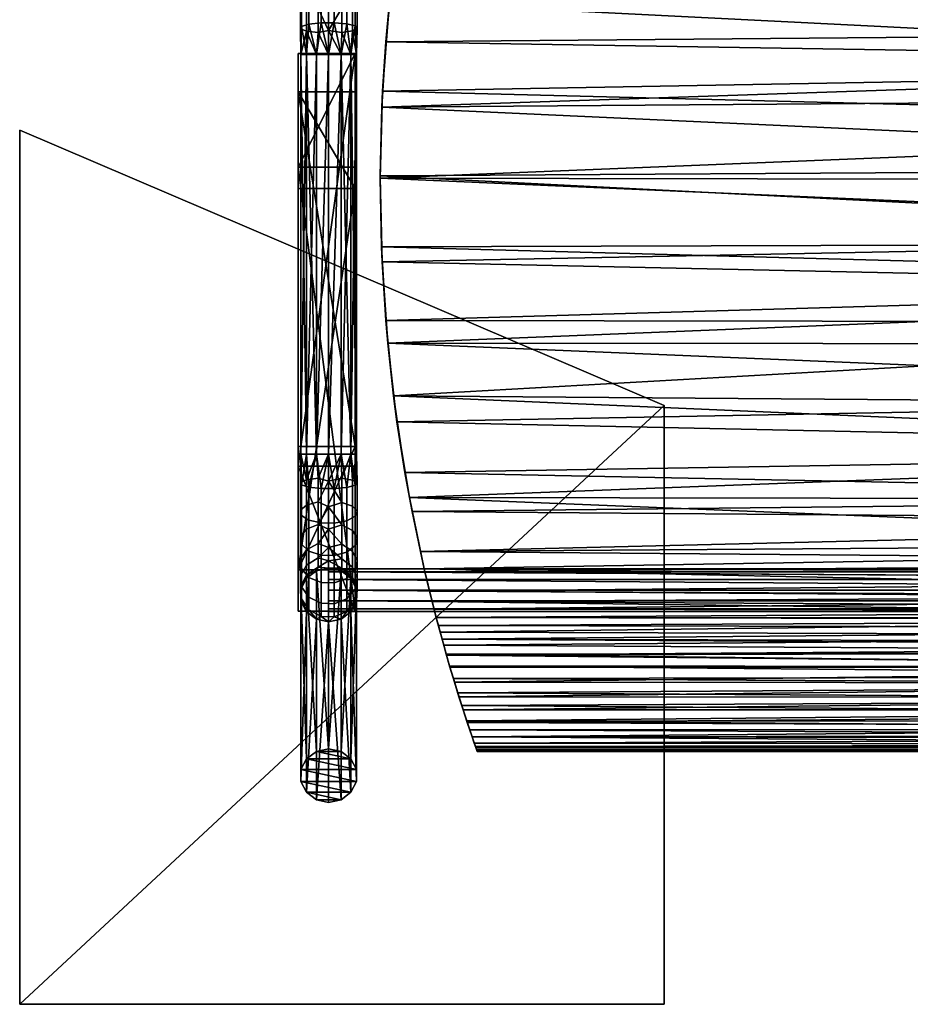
# Model space of a CAD drawing. Extents: x -355 to 270, y -276 to 244.
# Tile 1 of 4: x -355 to -42, y -276 to 70. Entities that reach past the tile are written whole.
import ezdxf

# ---------------------------------------------------------------- set-up
doc = ezdxf.new("R2010")
doc.units = 0
doc.header["$MEASUREMENT"] = 0
for name, color, linetype in [('SITZE_anthrazit', 253, 'CONTINUOUS'), ('STUHLGESTELL_chrom', 151, 'CONTINUOUS'), ('STUHLTABLAR', 9, 'CONTINUOUS')]:
    doc.layers.add(name, color=color, linetype=linetype)

msp = doc.modelspace()

# ---------------------------------------------------------------- linework, layer by layer
at = {"layer": 'STUHLGESTELL_chrom'}
msp.add_line((-246.64, -130.59, 413.79), (253.36, -130.59, 413.79), dxfattribs=at)
at = {"layer": 'STUHLGESTELL_chrom', "extrusion": (-1, 1.83691e-16, -1.83691e-16), "elevation": 246.64}
msp.add_lwpolyline([(-234.33, -1.07), (-105.27, 413.79, -0.328389), (-57.53, 448.93), (82.84, 448.93, -0.369704), (132.25, 406.62), (195.67, -1.07)], format="xyb", dxfattribs=at)

# ---------------------------------------------------------------- meshes
at = {"layer": 'SITZE_anthrazit'}
mesh = msp.add_polyface(dxfattribs=at)
corners = [(-218.28, 123.86, 453.86), (-217.53, 127.82, 424.73), (-221.3, 106.3, 426.05), (-221, 108.15, 454.32), (-224.34, 84.15, 427.78), (-225.25, 76.05, 455.31), (-226.56, 62, 429.43), (-227.72, 44.65, 456.34), (-227.99, 39.06, 430.51), (-228.56, 14.18, 457.42), (-228.55, 14.99, 430.97), (-228.12, -10.02, 431.18), (-227.9, -15.27, 458.42), (-226.59, -35.81, 430.8), (-225.89, -43.86, 459.12), (-223.86, -62.34, 429.89), (-222.64, -71.48, 459.24), (-219.88, -89.18, 429.33), (-218.3, -98.02, 458.66), (-217.36, -102.92, 428.92), (-214.44, -117.01, 427.45), (-215.55, 137.62, 453.39), (224.42, 126.98, 453.77), (226.32, 116.58, 454.08), (229.69, 94.96, 454.72), (233.95, 53, 456.05), (234.95, 32.96, 456.74), (234.99, -6.11, 458.12), (234.08, -25.26, 458.71), (230.52, -62.85, 459.28), (227.95, -81.03, 459.11), (225, -98.19, 429.13), (227.82, -81.87, 429.42), (233.26, -36.61, 430.78), (234.26, -22.39, 431.09), (234.9, -8.6, 431.18), (235.26, 17.77, 430.93), (233.85, 54.57, 429.87), (232.95, 65.99, 429.16), (230.59, 88.09, 427.47), (227.51, 109.55, 425.82)]
mesh.append_faces([[corners[k] for k in face] for face in [(0, 1, 2), (3, 2, 4), (5, 4, 6), (7, 6, 8), (9, 8, 10), (16, 15, 17), (18, 17, 19)]])
mesh.append_faces([[corners[k] for k in face] for face in [(12, 13, 14), (14, 13, 15)]], dxfattribs={"vtx0": -1})
mesh.append_faces([[corners[k] for k in face] for face in [(0, 2, 3), (3, 4, 5), (5, 6, 7), (7, 8, 9), (14, 15, 16), (16, 17, 18), (23, 0, 3), (26, 7, 9), (28, 12, 14), (30, 16, 18), (31, 19, 17), (34, 13, 11), (38, 6, 4)]], dxfattribs={"vtx0": -1, "vtx1": -1})
mesh.append_faces([[corners[k] for k in face] for face in [(21, 0, 22), (5, 7, 25), (9, 12, 27), (14, 16, 29), (15, 13, 33), (8, 6, 37)]], dxfattribs={"vtx0": -1, "vtx2": -1})
mesh.append_faces([[corners[k] for k in face] for face in [(11, 9, 10), (20, 18, 19), (24, 3, 5), (32, 17, 15), (35, 11, 10), (36, 10, 8), (39, 4, 2), (40, 2, 1)]], dxfattribs={"vtx1": -1})
mesh.append_faces([[corners[k] for k in face] for face in [(11, 12, 9), (11, 13, 12)]], dxfattribs={"vtx2": -1})
mesh = msp.add_polyface(dxfattribs=at)
corners = [(227.51, 109.55, 425.82), (226.32, 116.58, 454.08), (229.69, 94.96, 454.72), (230.59, 88.09, 427.47), (232.23, 73.61, 455.38), (232.95, 65.99, 429.16), (233.95, 53, 456.05), (233.85, 54.57, 429.87), (234.55, 42.62, 430.39), (223.77, 130.31, 424.62), (234.95, 32.96, 456.74), (235.26, 17.77, 430.93), (235.28, 13.29, 457.45), (234.9, -8.6, 431.18), (234.99, -6.11, 458.12), (234.26, -22.39, 431.09), (234.08, -25.26, 458.71), (233.26, -36.61, 430.78), (232.58, -44.19, 459.12), (230.13, -65.88, 429.78), (230.52, -62.85, 459.28), (227.95, -81.03, 459.11), (-225.25, 76.05, 455.31), (-221, 108.15, 454.32), (-227.72, 44.65, 456.34), (-228.56, 14.18, 457.42), (-227.9, -15.27, 458.42), (-225.89, -43.86, 459.12), (-223.86, -62.34, 429.89), (-226.59, -35.81, 430.8), (-227.99, 39.06, 430.51), (-228.12, -10.02, 431.18), (-228.55, 14.99, 430.97), (-226.56, 62, 429.43), (-224.34, 84.15, 427.78), (-221.3, 106.3, 426.05)]
mesh.append_faces([[corners[k] for k in face] for face in [(0, 1, 2), (3, 2, 4), (5, 4, 6), (7, 6, 8), (13, 12, 14), (15, 14, 16), (17, 16, 18), (19, 18, 20)]])
mesh.append_faces([[corners[k] for k in face] for face in [(8, 10, 11), (11, 10, 12)]], dxfattribs={"vtx0": -1})
mesh.append_faces([[corners[k] for k in face] for face in [(9, 1, 0), (0, 2, 3), (3, 4, 5), (11, 12, 13), (13, 14, 15), (15, 16, 17), (17, 18, 19)]], dxfattribs={"vtx0": -1, "vtx1": -1})
mesh.append_faces([[corners[k] for k in face] for face in [(4, 2, 22), (1, 23, 2), (12, 10, 25), (18, 16, 27), (8, 11, 30), (15, 31, 13), (13, 32, 11), (5, 34, 3), (3, 35, 0)]], dxfattribs={"vtx0": -1, "vtx1": -1, "vtx2": -1})
mesh.append_faces([[corners[k] for k in face] for face in [(6, 24, 10), (14, 26, 16), (17, 29, 15), (7, 33, 5)]], dxfattribs={"vtx0": -1, "vtx2": -1})
mesh.append_faces([[corners[k] for k in face] for face in [(21, 19, 20)]], dxfattribs={"vtx1": -1})
mesh.append_faces([[corners[k] for k in face] for face in [(7, 5, 6)]], dxfattribs={"vtx1": -1, "vtx2": -1})
mesh.append_faces([[corners[k] for k in face] for face in [(6, 10, 8), (4, 22, 6), (12, 25, 14), (18, 27, 20), (19, 28, 17), (8, 30, 7)]], dxfattribs={"vtx2": -1})
mesh = msp.add_polyface(dxfattribs=at)
corners = [(201.36, -186.79, 394.64), (201.46, -186.53, 410.09), (201.19, -187.28, 401.51), (201.22, -187.21, 397.84), (230.52, -62.85, 459.28), (-222.64, -71.48, 459.24), (227.95, -81.03, 459.11), (224.9, -98.71, 458.64), (-218.3, -98.02, 458.66), (221.44, -115.78, 457.92), (-213.07, -123.09, 457.53), (217.63, -132.16, 456.96), (-207.49, -145.32, 455.39), (213.87, -146.61, 455.11), (215.63, -140.02, 456.23), (-206.24, -149.89, 454.23), (212.26, -152.38, 453.37), (-202.44, -162.91, 447.95), (209.08, -163.19, 447.77), (210.67, -157.88, 450.88), (-200.87, -168, 444.27), (207.56, -168.1, 444.19), (204.84, -176.55, 435.71), (-198.16, -176.43, 435.87), (203.88, -179.46, 431.48), (206.13, -172.62, 440.15), (-210.31, -134.54, 456.77), (-205.33, -153.09, 453.09), (-199.42, -172.54, 440.22), (-197.1, -179.59, 431.26), (203.15, -181.6, 427.44), (212.3, -152.25, 395.04), (-205.24, -153.42, 393.42), (212.84, -150.32, 398.12), (210.76, -157.58, 388.83), (202.1, -184.68, 389.44), (-195.52, -184.23, 388.85), (202.84, -182.51, 387.13), (-196.25, -182.11, 386.81), (204.14, -178.66, 384.9), (-197.96, -177.02, 384.33), (205.69, -173.96, 383.66), (-199.89, -171.1, 383.46), (207.27, -169.04, 383.55), (-201.29, -166.64, 383.94), (208.84, -163.97, 384.76), (-202.85, -161.53, 385.93), (209.79, -160.85, 386.34), (-204.16, -157.13, 389.24), (-206.83, -147.76, 402.89), (213.25, -148.87, 400.74), (214.6, -143.9, 410.28), (221.83, -113.95, 427.92), (-214.44, -117.01, 427.45), (223.41, -106.39, 428.69), (220.36, -120.64, 426.74), (-208.11, -143.02, 411.77), (215.37, -141.02, 414.79), (-208.86, -140.19, 415.87), (216.28, -137.54, 418.79), (-209.63, -137.21, 419.1), (217.41, -133.06, 422.15), (-211.21, -130.92, 423.3), (218.86, -127.08, 424.91), (-212.84, -124.1, 425.87), (-217.36, -102.92, 428.92), (225, -98.19, 429.13), (230.13, -65.88, 429.78), (227.82, -81.87, 429.42), (-223.86, -62.34, 429.89), (-219.88, -89.18, 429.33)]
mesh.append_faces([[corners[k] for k in face] for face in [(0, 1, 2)]])
mesh.append_faces([[corners[k] for k in face] for face in [(7, 6, 8), (22, 25, 23), (11, 26, 14), (16, 27, 19), (21, 28, 25), (31, 34, 32), (35, 36, 37), (37, 38, 39), (39, 40, 41), (41, 42, 43), (43, 44, 45), (45, 46, 47), (47, 48, 34), (52, 55, 53), (51, 56, 57), (57, 58, 59), (59, 60, 61), (61, 62, 63), (63, 64, 55), (67, 68, 69), (66, 70, 68)]], dxfattribs={"vtx0": -1, "vtx1": -1, "vtx2": -1})
mesh.append_faces([[corners[k] for k in face] for face in [(4, 5, 6), (9, 10, 11), (13, 15, 16), (18, 20, 21), (24, 29, 30), (33, 49, 50), (50, 49, 51), (54, 65, 66)]], dxfattribs={"vtx0": -1, "vtx2": -1})
mesh.append_faces([[corners[k] for k in face] for face in [(3, 0, 2)]], dxfattribs={"vtx1": -1})
mesh.append_faces([[corners[k] for k in face] for face in [(12, 13, 14), (17, 18, 19)]], dxfattribs={"vtx1": -1, "vtx2": -1})
mesh.append_faces([[corners[k] for k in face] for face in [(7, 8, 9), (22, 23, 24), (31, 32, 33), (52, 53, 54)]], dxfattribs={"vtx2": -1})
mesh = msp.add_polyface(dxfattribs=at)
corners = [(-214.44, -117.01, 427.45), (-213.07, -123.09, 457.53), (-218.3, -98.02, 458.66), (-212.84, -124.1, 425.87), (-211.21, -130.92, 423.3), (-210.31, -134.54, 456.77), (-209.63, -137.21, 419.1), (-208.84, -140.25, 456.2), (-208.86, -140.19, 415.87), (-208.11, -143.02, 411.77), (-207.49, -145.32, 455.39), (-206.83, -147.76, 402.89), (-206.24, -149.89, 454.23), (-205.24, -153.42, 393.42), (-205.33, -153.09, 453.09), (-204.04, -157.56, 451.05), (-204.16, -157.13, 389.24), (-202.85, -161.53, 385.93), (-202.44, -162.91, 447.95), (-201.29, -166.64, 383.94), (-200.87, -168, 444.27), (-199.89, -171.1, 383.46), (-199.42, -172.54, 440.22), (-197.96, -177.02, 384.33), (-198.16, -176.43, 435.87), (-197.1, -179.59, 431.26), (-196.25, -182.11, 386.81), (-196.26, -182.1, 426.33), (-195.52, -184.23, 388.85), (-195.09, -185.5, 415.73), (-194.99, -185.79, 391.42), (-194.75, -186.47, 410.45), (-194.65, -186.76, 394.48), (-194.55, -187.02, 405.82), (-194.48, -187.22, 398.01), (221.44, -115.78, 457.92), (217.63, -132.16, 456.96), (220.36, -120.64, 426.74), (-217.36, -102.92, 428.92), (223.41, -106.39, 428.69)]
mesh.append_faces([[corners[k] for k in face] for face in [(5, 4, 6), (7, 6, 8), (14, 13, 15), (18, 17, 19), (20, 19, 21), (22, 21, 23), (24, 23, 25), (29, 28, 30), (31, 30, 32), (33, 32, 34)]])
mesh.append_faces([[corners[k] for k in face] for face in [(1, 3, 4), (10, 11, 12), (12, 11, 13), (15, 16, 17), (25, 26, 27), (27, 26, 28)]], dxfattribs={"vtx0": -1})
mesh.append_faces([[corners[k] for k in face] for face in [(1, 4, 5), (5, 6, 7), (15, 17, 18), (18, 19, 20), (20, 21, 22), (27, 28, 29), (29, 30, 31), (36, 1, 5)]], dxfattribs={"vtx0": -1, "vtx1": -1})
mesh.append_faces([[corners[k] for k in face] for face in [(2, 1, 35), (0, 38, 39)]], dxfattribs={"vtx0": -1, "vtx2": -1})
mesh.append_faces([[corners[k] for k in face] for face in [(9, 7, 8), (37, 3, 0)]], dxfattribs={"vtx1": -1})
mesh.append_faces([[corners[k] for k in face] for face in [(14, 12, 13), (24, 22, 23), (33, 31, 32)]], dxfattribs={"vtx1": -1, "vtx2": -1})
mesh.append_faces([[corners[k] for k in face] for face in [(0, 1, 2), (0, 3, 1), (9, 10, 7), (9, 11, 10), (13, 16, 15), (23, 26, 25)]], dxfattribs={"vtx2": -1})
mesh = msp.add_polyface(dxfattribs=at)
corners = [(215.63, -140.02, 456.23), (-210.31, -134.54, 456.77), (-208.84, -140.25, 456.2), (-207.49, -145.32, 455.39), (-206.24, -149.89, 454.23), (213.87, -146.61, 455.11), (212.26, -152.38, 453.37), (-205.33, -153.09, 453.09), (210.67, -157.88, 450.88), (-204.04, -157.56, 451.05), (-202.44, -162.91, 447.95), (-200.87, -168, 444.27), (209.08, -163.19, 447.77), (207.56, -168.1, 444.19), (-199.42, -172.54, 440.22), (206.13, -172.62, 440.15), (-198.16, -176.43, 435.87), (-197.1, -179.59, 431.26), (203.88, -179.46, 431.48), (203.15, -181.6, 427.44), (-196.26, -182.1, 426.33), (202.09, -184.71, 418.89), (-195.09, -185.5, 415.73), (201.46, -186.53, 410.09), (-194.75, -186.47, 410.45), (-194.55, -187.02, 405.82), (201.19, -187.28, 401.51), (-194.48, -187.22, 398.01), (201.22, -187.21, 397.84), (201.36, -186.79, 394.64), (-194.65, -186.76, 394.48), (201.65, -185.98, 391.87), (-194.99, -185.79, 391.42), (202.1, -184.68, 389.44), (-195.52, -184.23, 388.85), (202.84, -182.51, 387.13), (-196.25, -182.11, 386.81), (204.14, -178.66, 384.9), (-197.96, -177.02, 384.33), (205.69, -173.96, 383.66), (-199.89, -171.1, 383.46), (207.27, -169.04, 383.55), (-201.29, -166.64, 383.94), (208.84, -163.97, 384.76), (-202.85, -161.53, 385.93), (209.79, -160.85, 386.34), (-204.16, -157.13, 389.24), (210.76, -157.58, 388.83), (-205.24, -153.42, 393.42), (-206.83, -147.76, 402.89), (212.84, -150.32, 398.12), (214.6, -143.9, 410.28), (-208.11, -143.02, 411.77), (215.37, -141.02, 414.79), (-208.86, -140.19, 415.87), (216.28, -137.54, 418.79), (-209.63, -137.21, 419.1), (217.41, -133.06, 422.15), (-211.21, -130.92, 423.3), (218.86, -127.08, 424.91), (-212.84, -124.1, 425.87)]
mesh.append_faces([[corners[k] for k in face] for face in [(6, 4, 7), (13, 11, 14), (19, 17, 20), (29, 27, 30), (51, 49, 52)]], dxfattribs={"vtx0": -1, "vtx1": -1})
mesh.append_faces([[corners[k] for k in face] for face in [(19, 20, 21), (21, 22, 23), (29, 30, 31), (31, 32, 33)]], dxfattribs={"vtx0": -1, "vtx1": -1, "vtx2": -1})
mesh.append_faces([[corners[k] for k in face] for face in [(3, 4, 5), (10, 11, 12), (16, 17, 18), (25, 27, 26), (26, 27, 28), (28, 27, 29), (48, 49, 50)]], dxfattribs={"vtx0": -1, "vtx2": -1})
mesh.append_faces([[corners[k] for k in face] for face in [(0, 1, 2), (8, 7, 9), (15, 14, 16), (21, 20, 22), (23, 22, 24), (31, 30, 32), (33, 32, 34), (35, 34, 36), (37, 36, 38), (39, 38, 40), (41, 40, 42), (43, 42, 44), (45, 44, 46), (47, 46, 48), (53, 52, 54), (55, 54, 56), (57, 56, 58), (59, 58, 60)]], dxfattribs={"vtx1": -1})
mesh.append_faces([[corners[k] for k in face] for face in [(3, 0, 2), (10, 8, 9), (25, 23, 24), (25, 26, 23)]], dxfattribs={"vtx1": -1, "vtx2": -1})
at = {"layer": 'STUHLGESTELL_chrom'}
mesh = msp.add_polyface(dxfattribs=at)
corners = [(-250.38, 73.71, 436.76), (-250.38, 65.24, 439.35), (-254.45, 65.78, 442.2), (-254.45, 74.85, 439.43), (-254.45, 83.3, 434.65), (-250.38, 81.61, 432.3), (-256.48, 76.54, 443.38), (-256.48, 66.59, 446.42), (-256.22, 67.41, 450.71), (-256.22, 78.25, 447.4), (-254.45, 57.53, 454.89), (-253.64, 68.18, 454.74), (-253.64, 79.87, 451.17), (-249.32, 68.62, 457.08), (-249.32, 80.8, 453.36), (-249.32, 92.17, 446.93), (-253.64, 90.78, 445), (-244.76, 80.88, 453.53), (-244.76, 68.66, 457.26), (-240.31, 68.29, 455.31), (-240.31, 80.09, 451.7), (-242.3, 57.53, 457.54), (-238.82, 57.53, 454.89), (-237.34, 67.56, 451.5), (-237.34, 78.57, 448.14), (-236.67, 66.74, 447.22), (-236.67, 76.86, 444.13), (-236.67, 86.3, 438.79), (-237.34, 88.85, 442.33), (-238.25, 75.14, 440.12), (-238.25, 65.92, 442.93), (-242.03, 65.31, 439.72), (-242.03, 73.85, 437.11), (-246.64, 66.02, 438.48), (-246.64, 74.13, 435.82), (-242.03, 81.83, 432.6), (-246.64, 81.51, 431.51), (-242.03, 88.63, 426.45), (-246.64, 87.81, 425.75), (-236.67, 94.34, 431.51), (-238.25, 83.74, 435.25), (-238.25, 91.07, 428.62), (-254.45, 90.51, 428.12), (-256.48, 85.82, 438.13), (-256.48, 93.73, 430.97), (-250.38, 93.47, 418.95), (-250.38, 88.34, 426.2), (-250.97, 57.53, 457.54), (-246.64, 57.53, 458.48), (-240.31, 91.11, 445.47), (-244.76, 92.28, 447.08), (-256.22, 88.37, 441.67)]
mesh.append_faces([[corners[k] for k in face] for face in [(0, 1, 2, 3), (12, 11, 13, 14), (24, 23, 25, 26), (32, 33, 34), (35, 34, 36), (37, 36, 38)]])
mesh.append_faces([[corners[k] for k in face] for face in [(8, 10, 11), (19, 22, 23), (46, 36, 5)]], dxfattribs={"vtx0": -1})
mesh.append_faces([[corners[k] for k in face] for face in [(32, 34, 35), (0, 34, 33)]], dxfattribs={"vtx0": -1, "vtx1": -1})
mesh.append_faces([[corners[k] for k in face] for face in [(18, 13, 48), (31, 33, 32), (35, 36, 37), (1, 0, 33), (20, 19, 23, 24), (9, 8, 11, 12), (20, 24, 28, 49), (9, 12, 16, 51)]], dxfattribs={"vtx0": -1, "vtx1": -1, "vtx2": -1})
mesh.append_faces([[corners[k] for k in face] for face in [(32, 35, 40, 29), (4, 42, 46, 5), (20, 49, 50, 17), (9, 51, 43, 6)]], dxfattribs={"vtx0": -1, "vtx1": -1, "vtx2": -1, "vtx3": -1})
mesh.append_faces([[corners[k] for k in face] for face in [(11, 47, 13), (38, 36, 46), (36, 34, 5), (5, 34, 0)]], dxfattribs={"vtx0": -1, "vtx2": -1})
mesh.append_faces([[corners[k] for k in face] for face in [(6, 3, 2, 7), (17, 14, 13, 18), (29, 26, 25, 30)]], dxfattribs={"vtx1": -1})
mesh.append_faces([[corners[k] for k in face] for face in [(21, 19, 18)]], dxfattribs={"vtx1": -1, "vtx2": -1})
mesh.append_faces([[corners[k] for k in face] for face in [(29, 40, 27, 26), (17, 50, 15, 14), (6, 43, 4, 3)]], dxfattribs={"vtx1": -1, "vtx2": -1, "vtx3": -1})
mesh.append_faces([[corners[k] for k in face] for face in [(45, 38, 46)]], dxfattribs={"vtx2": -1})
mesh.append_faces([[corners[k] for k in face] for face in [(3, 4, 5, 0), (7, 8, 9, 6), (14, 15, 16, 12), (18, 19, 20, 17), (26, 27, 28, 24), (30, 31, 32, 29), (39, 27, 40, 41), (42, 4, 43, 44), (40, 35, 37, 41)]], dxfattribs={"vtx3": -1})
mesh = msp.add_polyface(dxfattribs=at)
corners = [(-250.97, -82.84, 440.33), (-250.97, 57.53, 440.33), (-246.64, 57.53, 439.38), (-254.45, 57.53, 442.98), (-254.45, -82.84, 442.98), (-256.39, 57.53, 446.81), (-256.39, 57.53, 451.06), (-256.39, -82.84, 446.81), (-256.39, -82.84, 451.06), (-254.45, 57.53, 454.89), (-254.45, -82.84, 454.89), (-238.82, -82.84, 454.89), (-238.82, 57.53, 454.89), (-242.3, 57.53, 457.54), (-236.89, -82.84, 451.06), (-236.89, 57.53, 451.06), (-236.89, -82.84, 446.81), (-236.89, 57.53, 446.81), (-238.82, -82.84, 442.98), (-238.82, 57.53, 442.98), (-242.3, -82.84, 440.33), (-242.3, 57.53, 440.33), (-246.64, -82.84, 439.38), (-250.97, 57.53, 457.54), (-250.97, -82.84, 457.54), (-246.64, 57.53, 458.48), (-246.64, -82.84, 458.48), (-246.64, 66.02, 438.48), (-250.38, 65.24, 439.35), (-256.48, 66.59, 446.42), (-256.22, 67.41, 450.71), (-244.76, 68.66, 457.26), (-240.31, 68.29, 455.31), (-238.25, 65.92, 442.93), (-242.03, 65.31, 439.72), (-254.45, 65.78, 442.2), (-253.64, 68.18, 454.74), (-249.32, 68.62, 457.08), (-237.34, 67.56, 451.5), (-236.67, 66.74, 447.22)]
mesh.append_faces([[corners[k] for k in face] for face in [(27, 2, 28)]])
mesh.append_faces([[corners[k] for k in face] for face in [(3, 4, 5), (12, 14, 15), (34, 21, 27)]], dxfattribs={"vtx0": -1})
mesh.append_faces([[corners[k] for k in face] for face in [(15, 14, 16), (5, 7, 6), (6, 8, 9), (9, 10, 23), (23, 24, 25), (25, 26, 13), (15, 16, 17), (17, 18, 19), (19, 20, 21), (37, 23, 25), (39, 15, 17)]], dxfattribs={"vtx0": -1, "vtx1": -1})
mesh.append_faces([[corners[k] for k in face] for face in [(35, 5, 29), (33, 39, 17), (21, 2, 27), (28, 1, 35)]], dxfattribs={"vtx0": -1, "vtx1": -1, "vtx2": -1})
mesh.append_faces([[corners[k] for k in face] for face in [(0, 4, 3), (6, 9, 30), (13, 12, 32), (19, 21, 34), (3, 5, 35), (9, 23, 36), (12, 15, 38), (38, 15, 39), (2, 1, 28)]], dxfattribs={"vtx0": -1, "vtx2": -1})
mesh.append_faces([[corners[k] for k in face] for face in [(6, 7, 8), (9, 8, 10), (17, 16, 18), (19, 18, 20), (21, 20, 22)]], dxfattribs={"vtx1": -1})
mesh.append_faces([[corners[k] for k in face] for face in [(2, 21, 22), (6, 30, 29), (19, 34, 33)]], dxfattribs={"vtx1": -1, "vtx2": -1})
mesh.append_faces([[corners[k] for k in face] for face in [(0, 1, 2), (0, 3, 1), (11, 12, 13), (6, 29, 5), (13, 31, 25), (19, 33, 17), (3, 35, 1)]], dxfattribs={"vtx2": -1})
mesh = msp.add_polyface(dxfattribs=at)
corners = [(-242.03, -99.73, 436.87), (-242.03, -91.25, 439.6), (-238.25, -91.91, 442.8), (-238.25, -101.06, 439.85), (-246.64, -92.3, 438.26), (-246.64, -101.24, 434.96), (-242.3, -82.84, 440.33), (-246.64, -82.84, 439.38), (-238.82, -82.84, 442.98), (-236.89, -82.84, 446.81), (-236.67, -92.79, 447.07), (-236.89, -82.84, 451.06), (-237.34, -93.67, 451.34), (-238.82, -82.84, 454.89), (-240.31, -94.46, 455.14), (-242.3, -82.84, 457.54), (-244.76, -94.86, 457.08), (-246.64, -82.84, 458.48), (-249.32, -94.82, 456.91), (-250.97, -82.84, 457.54), (-253.64, -94.34, 454.57), (-254.45, -82.84, 454.89), (-256.22, -93.51, 450.55), (-256.39, -82.84, 451.06), (-256.48, -92.63, 446.28), (-256.39, -82.84, 446.81), (-254.45, -91.76, 442.07), (-254.45, -82.84, 442.98), (-250.97, -82.84, 440.33), (-250.38, -91.17, 439.23), (-250.38, -99.58, 436.52), (-236.67, -102.84, 443.84), (-237.34, -104.61, 447.82), (-256.48, -102.51, 443.1), (-256.22, -104.28, 447.09), (-254.45, -100.76, 439.17), (-246.64, 57.53, 439.38), (-256.39, 57.53, 446.81), (-250.97, 57.53, 457.54), (-246.64, 57.53, 458.48), (-242.3, 57.53, 457.54), (-238.82, 57.53, 454.89)]
mesh.append_faces([[corners[k] for k in face] for face in [(4, 0, 5), (10, 9, 11), (12, 11, 13), (14, 13, 15), (16, 15, 17), (18, 17, 19), (20, 19, 21), (22, 21, 23), (24, 23, 25), (26, 25, 27), (31, 10, 12, 32)]])
mesh.append_faces([[corners[k] for k in face] for face in [(2, 8, 9)]], dxfattribs={"vtx0": -1})
mesh.append_faces([[corners[k] for k in face] for face in [(29, 7, 4), (2, 9, 10), (16, 17, 18), (24, 25, 26), (37, 27, 25)]], dxfattribs={"vtx0": -1, "vtx1": -1})
mesh.append_faces([[corners[k] for k in face] for face in [(15, 16, 14), (10, 11, 12), (12, 13, 14), (23, 24, 22), (18, 19, 20), (20, 21, 22), (29, 4, 30)]], dxfattribs={"vtx0": -1, "vtx1": -1, "vtx2": -1})
mesh.append_faces([[corners[k] for k in face] for face in [(31, 3, 2, 10)]], dxfattribs={"vtx0": -1, "vtx1": -1, "vtx2": -1, "vtx3": -1})
mesh.append_faces([[corners[k] for k in face] for face in [(1, 8, 2), (13, 11, 41)]], dxfattribs={"vtx0": -1, "vtx2": -1})
mesh.append_faces([[corners[k] for k in face] for face in [(28, 26, 27), (30, 4, 5), (35, 26, 29, 30), (38, 21, 19), (39, 19, 17), (40, 17, 15)]], dxfattribs={"vtx1": -1})
mesh.append_faces([[corners[k] for k in face] for face in [(4, 1, 0), (13, 40, 15)]], dxfattribs={"vtx1": -1, "vtx2": -1})
mesh.append_faces([[corners[k] for k in face] for face in [(35, 33, 24, 26)]], dxfattribs={"vtx1": -1, "vtx2": -1, "vtx3": -1})
mesh.append_faces([[corners[k] for k in face] for face in [(4, 6, 1), (4, 7, 6), (6, 8, 1), (28, 29, 26), (28, 7, 29), (28, 36, 7)]], dxfattribs={"vtx2": -1})
mesh.append_faces([[corners[k] for k in face] for face in [(0, 1, 2, 3), (22, 24, 33, 34)]], dxfattribs={"vtx3": -1})
mesh = msp.add_polyface(dxfattribs=at)
corners = [(-246.64, -120.25, 414.33), (-246.64, -122.81, 405.15), (-250.38, -122.44, 410.12), (-254.45, -121.78, 419.52), (-254.45, -116.35, 427.52), (-250.38, -114.15, 425.64), (-250.38, -119.22, 418.17), (-242.03, -119.55, 418.35), (-242.03, -122.8, 410.23), (-246.64, -115.61, 422.65), (-242.03, -114.44, 425.88), (-238.25, -116.92, 428), (-242.03, -107.67, 432.22), (-238.25, -109.63, 434.84), (-236.67, -112.23, 438.34), (-236.67, -120.24, 430.84), (-238.25, -101.06, 439.85), (-242.03, -99.73, 436.87), (-246.64, -109.16, 429.66), (-246.64, -101.24, 434.96), (-250.38, -107.44, 431.91), (-237.34, -104.61, 447.82), (-237.34, -114.84, 441.83), (-236.67, -102.84, 443.84), (-240.31, -106.19, 451.36), (-237.34, -93.67, 451.34), (-240.31, -94.46, 455.14), (-244.76, -94.86, 457.08), (-244.76, -106.99, 453.18), (-249.32, -106.92, 453.01), (-249.32, -94.82, 456.91), (-253.64, -94.34, 454.57), (-253.64, -105.95, 450.83), (-253.64, -116.81, 444.47), (-249.32, -118.24, 446.39), (-256.22, -104.28, 447.09), (-256.22, -93.51, 450.55), (-250.38, -99.58, 436.52), (-254.45, -109.18, 434.24), (-254.45, -100.76, 439.17), (-256.48, -119.62, 430.31), (-256.48, -125.58, 421.53), (-253.64, -126.07, 435.8), (-256.22, -114.36, 441.18), (-256.22, -122.94, 433.14), (-237.34, -123.56, 433.67), (-240.31, -117.16, 444.94), (-240.31, -126.51, 436.18), (-238.25, -122.44, 419.87), (-236.67, -126.3, 421.91), (-244.76, -118.35, 446.53), (-256.48, -111.75, 437.68), (-256.48, -102.51, 443.1)]
mesh.append_faces([[corners[k] for k in face] for face in [(0, 1, 2), (11, 10, 12, 13), (29, 30, 31, 32)]])
mesh.append_faces([[corners[k] for k in face] for face in [(7, 9, 10), (12, 18, 19)]], dxfattribs={"vtx0": -1})
mesh.append_faces([[corners[k] for k in face] for face in [(20, 18, 5), (40, 44, 43, 51)]], dxfattribs={"vtx0": -1, "vtx1": -1})
mesh.append_faces([[corners[k] for k in face] for face in [(17, 12, 19), (2, 6, 0), (19, 20, 37), (5, 9, 6), (48, 7, 10, 11)]], dxfattribs={"vtx0": -1, "vtx1": -1, "vtx2": -1})
mesh.append_faces([[corners[k] for k in face] for face in [(15, 14, 22, 45), (49, 48, 11, 15), (34, 50, 28, 29), (38, 51, 52, 39), (46, 22, 21, 24), (43, 33, 32, 35)]], dxfattribs={"vtx0": -1, "vtx1": -1, "vtx2": -1, "vtx3": -1})
mesh.append_faces([[corners[k] for k in face] for face in [(14, 13, 16, 23)]], dxfattribs={"vtx0": -1, "vtx1": -1, "vtx3": -1})
mesh.append_faces([[corners[k] for k in face] for face in [(10, 18, 12)]], dxfattribs={"vtx0": -1, "vtx2": -1})
mesh.append_faces([[corners[k] for k in face] for face in [(16, 13, 12, 17), (20, 19, 18), (5, 18, 9), (6, 9, 0), (24, 21, 25, 26), (35, 32, 31, 36)]], dxfattribs={"vtx1": -1})
mesh.append_faces([[corners[k] for k in face] for face in [(0, 7, 8), (40, 4, 3, 41)]], dxfattribs={"vtx1": -1, "vtx2": -1})
mesh.append_faces([[corners[k] for k in face] for face in [(4, 38, 20, 5), (29, 28, 27, 30), (51, 38, 4, 40)]], dxfattribs={"vtx1": -1, "vtx2": -1, "vtx3": -1})
mesh.append_faces([[corners[k] for k in face] for face in [(28, 50, 46, 24), (52, 51, 43, 35)]], dxfattribs={"vtx1": -1, "vtx3": -1})
mesh.append_faces([[corners[k] for k in face] for face in [(0, 9, 7), (9, 18, 10)]], dxfattribs={"vtx2": -1})
mesh.append_faces([[corners[k] for k in face] for face in [(3, 4, 5, 6), (13, 14, 15, 11), (21, 22, 14, 23), (26, 27, 28, 24), (32, 33, 34, 29), (37, 20, 38, 39), (42, 33, 43, 44), (45, 22, 46, 47)]], dxfattribs={"vtx3": -1})
mesh = msp.add_polyface(dxfattribs=at)
corners = [(-250.38, -119.22, 418.17), (-250.38, -122.44, 410.12), (-254.45, -125.23, 410.91), (-254.45, -121.78, 419.52), (-256.48, -125.58, 421.53), (-256.48, -129.37, 412.08), (-256.22, -133.57, 413.27), (-256.22, -129.44, 423.57), (-256.39, -134.35, 406.94), (-256.39, -130.15, 406.29), (-254.45, -138.13, 407.53), (-253.64, -137.52, 414.38), (-253.64, -133.07, 425.49), (-249.32, -139.81, 415.03), (-249.32, -135.17, 426.61), (-249.32, -127.88, 437.35), (-253.64, -126.07, 435.8), (-244.76, -135.33, 426.69), (-244.76, -139.98, 415.08), (-240.31, -138.07, 414.54), (-240.31, -133.58, 425.76), (-242.3, -140.75, 407.94), (-238.82, -138.13, 407.53), (-237.34, -134.34, 413.49), (-237.34, -130.15, 423.95), (-236.67, -130.15, 412.3), (-236.67, -126.3, 421.91), (-236.67, -120.24, 430.84), (-237.34, -123.56, 433.67), (-238.25, -122.44, 419.87), (-238.25, -125.95, 411.11), (-242.03, -122.8, 410.23), (-242.03, -119.55, 418.35), (-238.82, -126.37, 405.7), (-236.89, -130.15, 406.29), (-242.3, -123.75, 405.3), (-246.64, -122.81, 405.15), (-246.64, -120.25, 414.33), (-254.45, -126.37, 405.7), (-250.97, -123.75, 405.3), (-250.97, -140.75, 407.94), (-236.89, -134.35, 406.94), (-256.22, -122.94, 433.14), (-249.32, -118.24, 446.39), (-253.64, -116.81, 444.47), (-244.76, -128.02, 437.47), (-240.31, -126.51, 436.18), (-240.31, -117.16, 444.94), (-244.76, -118.35, 446.53), (-256.48, -119.62, 430.31)]
mesh.append_faces([[corners[k] for k in face] for face in [(0, 1, 2, 3), (12, 11, 13, 14), (24, 23, 25, 26)]])
mesh.append_faces([[corners[k] for k in face] for face in [(6, 10, 11), (19, 22, 23)]], dxfattribs={"vtx0": -1})
mesh.append_faces([[corners[k] for k in face] for face in [(31, 35, 36), (25, 41, 34), (45, 46, 47, 48)]], dxfattribs={"vtx0": -1, "vtx1": -1})
mesh.append_faces([[corners[k] for k in face] for face in [(2, 9, 5), (30, 25, 34), (1, 39, 2)]], dxfattribs={"vtx0": -1, "vtx1": -1, "vtx2": -1})
mesh.append_faces([[corners[k] for k in face] for face in [(20, 19, 23, 24), (7, 6, 11, 12)]], dxfattribs={"vtx0": -1, "vtx1": -1, "vtx2": -1, "vtx3": -1})
mesh.append_faces([[corners[k] for k in face] for face in [(17, 20, 46, 45), (4, 7, 42, 49)]], dxfattribs={"vtx0": -1, "vtx1": -1, "vtx3": -1})
mesh.append_faces([[corners[k] for k in face] for face in [(8, 10, 6), (21, 22, 19), (33, 35, 31), (38, 9, 2), (10, 40, 11), (11, 40, 13), (22, 41, 23), (23, 41, 25), (36, 39, 1)]], dxfattribs={"vtx0": -1, "vtx2": -1})
mesh.append_faces([[corners[k] for k in face] for face in [(4, 3, 2, 5), (17, 14, 13, 18), (29, 26, 25, 30)]], dxfattribs={"vtx1": -1})
mesh.append_faces([[corners[k] for k in face] for face in [(8, 6, 5), (21, 19, 18), (33, 31, 30), (37, 31, 36), (45, 15, 14, 17)]], dxfattribs={"vtx1": -1, "vtx2": -1})
mesh.append_faces([[corners[k] for k in face] for face in [(15, 43, 44, 16), (48, 43, 15, 45)]], dxfattribs={"vtx1": -1, "vtx2": -1, "vtx3": -1})
mesh.append_faces([[corners[k] for k in face] for face in [(8, 5, 9), (33, 30, 34), (38, 2, 39), (42, 7, 12, 16), (46, 20, 24, 28)]], dxfattribs={"vtx2": -1})
mesh.append_faces([[corners[k] for k in face] for face in [(5, 6, 7, 4), (14, 15, 16, 12), (18, 19, 20, 17), (26, 27, 28, 24), (30, 31, 32, 29)]], dxfattribs={"vtx3": -1})
mesh = msp.add_polyface(dxfattribs=at)
corners = [(-250.97, -187.17, -2.39), (-250.97, -123.75, 405.3), (-246.64, -186.23, -2.54), (-254.45, -126.37, 405.7), (-254.45, -189.78, -1.98), (-256.39, -130.15, 406.29), (-256.39, -193.57, -1.39), (-256.39, -134.35, 406.94), (-256.39, -197.77, -0.74), (-254.45, -138.13, 407.53), (-254.45, -201.55, -0.15), (-250.97, -140.75, 407.94), (-250.97, -204.17, 0.25), (-246.64, -141.68, 408.09), (-246.64, -205.1, 0.4), (-242.3, -204.17, 0.25), (-242.3, -140.75, 407.94), (-238.82, -201.55, -0.15), (-238.82, -138.13, 407.53), (-236.89, -197.77, -0.74), (-236.89, -134.35, 406.94), (-236.89, -193.57, -1.39), (-236.89, -130.15, 406.29), (-238.82, -189.78, -1.98), (-238.82, -126.37, 405.7), (-242.3, -187.17, -2.39), (-242.3, -123.75, 405.3), (-246.64, -122.81, 405.15), (-244.76, -139.98, 415.08), (-249.32, -139.81, 415.03)]
mesh.append_faces([[corners[k] for k in face] for face in [(0, 1, 2), (7, 6, 8), (9, 8, 10), (11, 10, 12), (13, 12, 14), (20, 19, 21), (22, 21, 23), (24, 23, 25), (26, 25, 2)]])
mesh.append_faces([[corners[k] for k in face] for face in [(3, 4, 5), (5, 4, 6), (16, 17, 18), (18, 17, 19)]], dxfattribs={"vtx0": -1})
mesh.append_faces([[corners[k] for k in face] for face in [(5, 6, 7), (7, 8, 9), (9, 10, 11), (11, 12, 13), (18, 19, 20), (20, 21, 22), (22, 23, 24), (24, 25, 26), (29, 11, 13), (0, 25, 23)]], dxfattribs={"vtx0": -1, "vtx1": -1})
mesh.append_faces([[corners[k] for k in face] for face in [(28, 29, 13), (12, 10, 15), (0, 23, 4), (4, 21, 6), (6, 19, 8), (8, 17, 10)]], dxfattribs={"vtx0": -1, "vtx1": -1, "vtx2": -1})
mesh.append_faces([[corners[k] for k in face] for face in [(2, 25, 0)]], dxfattribs={"vtx0": -1, "vtx2": -1})
mesh.append_faces([[corners[k] for k in face] for face in [(15, 13, 14), (27, 2, 1), (4, 23, 21), (6, 21, 19), (8, 19, 17), (10, 17, 15)]], dxfattribs={"vtx1": -1})
mesh.append_faces([[corners[k] for k in face] for face in [(27, 26, 2), (12, 15, 14)]], dxfattribs={"vtx1": -1, "vtx2": -1})
mesh.append_faces([[corners[k] for k in face] for face in [(0, 3, 1), (0, 4, 3), (15, 16, 13), (15, 17, 16), (16, 28, 13)]], dxfattribs={"vtx2": -1})
mesh = msp.add_polyface(dxfattribs=at)
corners = [(-246.64, -138.09, 413.79), (-246.64, -137.08, 410.04), (-246.64, -134.34, 407.29), (-246.64, -130.59, 406.29), (-246.64, -126.84, 407.29), (-246.64, -124.09, 410.04), (-246.64, -123.09, 413.79), (-246.64, -124.09, 417.54), (-246.64, -126.84, 420.28), (-246.64, -130.59, 421.29), (-246.64, -134.34, 420.28), (-246.64, -137.08, 417.54), (253.36, -138.09, 413.79), (253.36, -137.08, 417.54), (253.36, -134.34, 420.28), (253.36, -130.59, 421.29), (253.36, -126.84, 420.28), (253.36, -124.09, 417.54), (253.36, -123.09, 413.79), (253.36, -124.09, 410.04), (253.36, -126.84, 407.29), (253.36, -130.59, 406.29), (253.36, -134.34, 407.29), (253.36, -137.08, 410.04)]
mesh.append_faces([[corners[k] for k in face] for face in [(11, 0, 12), (8, 15, 16), (7, 16, 17), (6, 17, 18), (3, 21, 22), (2, 22, 23), (1, 23, 12)]])
mesh.append_faces([[corners[k] for k in face] for face in [(10, 14, 9), (9, 14, 15), (5, 20, 4), (4, 20, 21)]], dxfattribs={"vtx0": -1})
mesh.append_faces([[corners[k] for k in face] for face in [(14, 12, 23), (14, 21, 20), (20, 18, 17), (2, 0, 11), (2, 9, 8), (8, 6, 5)]], dxfattribs={"vtx0": -1, "vtx1": -1})
mesh.append_faces([[corners[k] for k in face] for face in [(15, 14, 20), (16, 20, 17), (3, 2, 8), (4, 8, 5)]], dxfattribs={"vtx0": -1, "vtx1": -1, "vtx2": -1})
mesh.append_faces([[corners[k] for k in face] for face in [(13, 12, 14), (22, 21, 14), (19, 18, 20), (1, 0, 2), (10, 9, 2), (7, 6, 8)]], dxfattribs={"vtx0": -1, "vtx2": -1})
mesh.append_faces([[corners[k] for k in face] for face in [(13, 11, 12), (19, 6, 18)]], dxfattribs={"vtx1": -1})
mesh.append_faces([[corners[k] for k in face] for face in [(0, 1, 12), (1, 2, 23), (2, 3, 22), (3, 4, 21), (6, 7, 17), (7, 8, 16), (8, 9, 15), (22, 14, 23), (10, 2, 11)]], dxfattribs={"vtx1": -1, "vtx2": -1})
mesh.append_faces([[corners[k] for k in face] for face in [(13, 10, 11), (13, 14, 10), (19, 5, 6), (19, 20, 5), (15, 20, 16), (3, 8, 4)]], dxfattribs={"vtx2": -1})
at = {"layer": 'STUHLTABLAR'}
mesh = msp.add_polyface(dxfattribs=at)
corners = [(-257.38, -123.4, 582.45), (-257.38, 10.5, 582.45), (-237.38, 10.5, 582.45), (-237.38, -123.4, 582.45), (-257.38, -80.14, 470.52), (-237.38, -80.14, 470.52), (-257.38, 44.44, 469.66), (-237.38, 44.44, 469.66), (-257.38, 17.94, 592.45), (-257.38, -137.99, 592.45), (-237.38, -137.99, 592.45), (-237.38, 17.94, 592.45), (-257.38, -87.01, 460.57), (-237.38, -87.01, 460.57), (-257.38, 57.92, 459.57), (-237.38, 57.92, 459.57)]
mesh.append_faces([[corners[k] for k in face] for face in [(1, 2, 0), (4, 0, 5), (9, 10, 8), (14, 15, 12)]])
mesh.append_faces([[corners[k] for k in face] for face in [(0, 2, 3), (4, 5, 6), (6, 5, 7), (8, 10, 11), (10, 12, 13), (6, 1, 8)]], dxfattribs={"vtx0": -1})
mesh.append_faces([[corners[k] for k in face] for face in [(5, 0, 3), (2, 6, 7), (15, 8, 11), (13, 7, 5), (0, 12, 9)]], dxfattribs={"vtx0": -1, "vtx1": -1})
mesh.append_faces([[corners[k] for k in face] for face in [(3, 11, 10), (8, 1, 0)]], dxfattribs={"vtx0": -1, "vtx1": -1, "vtx2": -1})
mesh.append_faces([[corners[k] for k in face] for face in [(12, 15, 13), (2, 7, 11), (11, 7, 15), (15, 7, 13), (14, 12, 6), (6, 12, 4), (4, 12, 0)]], dxfattribs={"vtx0": -1, "vtx2": -1})
mesh.append_faces([[corners[k] for k in face] for face in [(3, 13, 5), (3, 10, 13), (14, 6, 8), (8, 0, 9)]], dxfattribs={"vtx1": -1, "vtx2": -1})
mesh.append_faces([[corners[k] for k in face] for face in [(1, 6, 2), (9, 12, 10), (14, 8, 15), (2, 11, 3)]], dxfattribs={"vtx2": -1})
mesh = msp.add_polyface(dxfattribs=at)
corners = [(-355.16, -275.99, 603.46), (-355.16, 30.97, 603.46), (-355.16, 30.97, 593.46), (-355.16, -275.99, 593.46), (-128.84, -65.74, 603.46), (-128.84, -65.74, 593.46), (-128.84, -275.99, 603.46), (-128.84, -275.99, 593.46)]
mesh.append_faces([[corners[k] for k in face] for face in [(1, 2, 0), (4, 5, 1), (6, 7, 4)]])
mesh.append_faces([[corners[k] for k in face] for face in [(0, 2, 3), (0, 3, 6)]], dxfattribs={"vtx0": -1})
mesh.append_faces([[corners[k] for k in face] for face in [(5, 3, 2), (4, 0, 6)]], dxfattribs={"vtx0": -1, "vtx1": -1, "vtx2": -1})
mesh.append_faces([[corners[k] for k in face] for face in [(1, 5, 2), (4, 7, 5), (6, 3, 7), (7, 3, 5), (1, 0, 4)]], dxfattribs={"vtx0": -1, "vtx2": -1})

doc.saveas('drawing.dxf')
